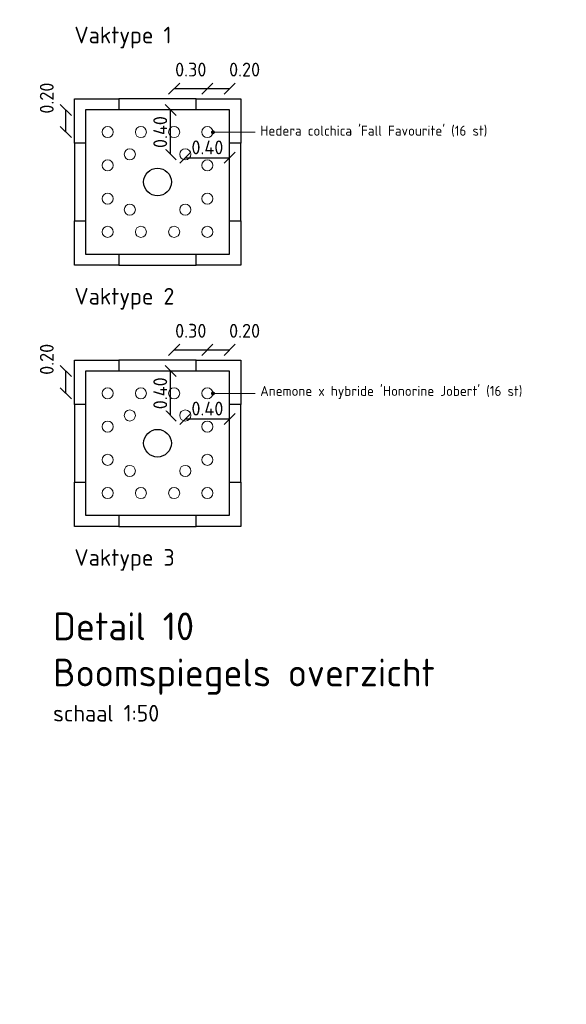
# Model space of a CAD drawing. Header units: metres. Extents: x -890 to 5635, y -951 to 6976.
# Tile 48 of 58: x 84 to 89, y 3 to 12. Entities that reach past the tile are written whole.
import ezdxf
from ezdxf import colors
from ezdxf.entities.mleader import LeaderData, LeaderLine
from ezdxf.math import Vec2, Vec3

# ---------------------------------------------------------------- set-up
doc = ezdxf.new("R2010")
doc.units = ezdxf.units.M
doc.layers.add('N-WE-GR-BOOM_2e_grootte-S', color=3, linetype='Continuous')
doc.layers.add('TM00_MAATVOERING', color=1, linetype='Continuous')
for name, color, linetype, lineweight in [('N-WE-GR-sierplantsoen-G', 10, 'Continuous', 18), ('N-WE-VH-KANTOPSLUITING_OPSLUITBAND_100X200-G', 3, 'Continuous', 25), ('N-WE-VH-KANTOPSLUITING_OPSLUITBAND_100X200_HOEKSTUK-S', 3, 'Continuous', 25), ('N-WE-VH-KANTOPSLUITING_VOORKANTBAND_OB_100x200-G', 3, 'Continuous', 25), ('X-XX-AL-AANPIJLING-T18', 10, 'Continuous', 18), ('X-XX-AL-T50', 130, 'Continuous', 50)]:
    doc.layers.add(name, color=color, linetype=linetype, lineweight=lineweight)
doc.styles.add('NLCS-ISO', font='NLCS-ISO.ttf')
doc.styles.add('NLCS-ISO-M20-T50', font='NLCS-ISO.ttf', dxfattribs={"height": 0.1})
doc.styles.add('NLCS-ISO-M50-T50', font='NLCS-ISO.ttf', dxfattribs={"height": 0.25})
doc.dimstyles.new('NLCS RODOR-DIM-050', dxfattribs={"dimscale": 0.05, "dimtxt": 2.5, "dimasz": 2, "dimexe": 1.25, "dimexo": 0.625, "dimtad": 1, "dimzin": 1, "dimdsep": 46, "dimtxsty": 'NLCS-ISO', "dimblk": 'OBLIQUE', "dimcen": 0, "dimse1": 1, "dimse2": 1, "dimclrd": 256, "dimclre": 1, "dimclrt": 256, "dimadec": 0, "dimazin": 0, "dimtfac": 1, "dimtmove": 2, "dimatfit": 3, "dimfxl": 1, "dimtfill": 1, "dimtolj": 1, "dimtzin": 0, "dimlwd": -1, "dimlwe": -1, "dimarcsym": 0})

# ---------------------------------------------------------------- blocks, each defined once
blk = doc.blocks.new('*U41')
blk.add_lwpolyline([(0, 100), (300, 100), (300, 400), (400, 400), (400, 0), (0, 0)], close=True)
at = {"linetype": 'Continuous', "lineweight": 0, "flags": 5}
blk.add_attdef('BPNR', (555.8, 250.2), '', height=400, dxfattribs=at)
blk = doc.blocks.new('*U42')
blk.add_lwpolyline([(0, 100), (300, 100), (300, 400), (400, 400), (400, 0), (0, 0)], close=True)
at = {"linetype": 'Continuous', "lineweight": 0, "flags": 5}
blk.add_attdef('BPNR', (555.8, 250.2), '', height=400, dxfattribs=at)
blk = doc.blocks.new('*U39')
blk.add_lwpolyline([(0, 100), (300, 100), (300, 400), (400, 400), (400, 0), (0, 0)], close=True)
at = {"linetype": 'Continuous', "lineweight": 0, "flags": 5}
blk.add_attdef('BPNR', (555.8, 250.2), '', height=400, dxfattribs=at)
blk = doc.blocks.new('*U40')
blk.add_lwpolyline([(0, 100), (300, 100), (300, 400), (400, 400), (400, 0), (0, 0)], close=True)
at = {"linetype": 'Continuous', "lineweight": 0, "flags": 5}
blk.add_attdef('BPNR', (555.8, 250.2), '', height=400, dxfattribs=at)
blk = doc.blocks.new('_Oblique')
at = {"color": 0, "linetype": 'ByBlock', "lineweight": -2}
blk.add_line((-0.5, -0.5), (0.5, 0.5), dxfattribs=at)
blk = doc.blocks.new('*D69')
at = {"layer": 'Defpoints', "color": 0, "transparency": 16777216}
for p in [(86.0841, 11.5716), (86.0841, 11.3799), (85.8841, 11.1799)]:
    blk.add_point(p, dxfattribs=at)
at = {"layer": 'TM00_MAATVOERING', "transparency": 16777216}
blk.add_line((85.8841, 11.5716), (86.0841, 11.5716), dxfattribs=at)
at = {"layer": 'TM00_MAATVOERING', "transparency": 16777216, "xscale": 0.1, "yscale": 0.1, "zscale": 0.1, "rotation": 180}
blk.add_blockref('_Oblique', (85.8841, 11.5716), dxfattribs=at)
at = {"layer": 'TM00_MAATVOERING', "transparency": 16777216, "xscale": 0.1, "yscale": 0.1, "zscale": 0.1}
blk.add_blockref('_Oblique', (86.0841, 11.5716), dxfattribs=at)
at = {"layer": 'TM00_MAATVOERING', "transparency": 16777216, "insert": (86.2196, 11.7435), "char_height": 0.125, "attachment_point": 5, "style": 'NLCS-ISO', "bg_fill": 3, "box_fill_scale": 1.1, "bg_fill_color": 256, "bg_fill_true_color": 13158600, "bg_fill_transparency": 0}
blk.add_mtext('\\A1;0.20', dxfattribs=at)
blk = doc.blocks.new('*D70')
at = {"layer": 'Defpoints', "color": 0, "transparency": 16777216}
for p in [(84.607, 11.3799), (84.7841, 11.3799), (84.9841, 11.1799)]:
    blk.add_point(p, dxfattribs=at)
at = {"layer": 'TM00_MAATVOERING', "transparency": 16777216}
blk.add_line((84.607, 11.1799), (84.607, 11.3799), dxfattribs=at)
at = {"layer": 'TM00_MAATVOERING', "transparency": 16777216, "xscale": 0.1, "yscale": 0.1, "zscale": 0.1}
for p, rotation in [((84.607, 11.3799), 90), ((84.607, 11.1799), 270)]:
    blk.add_blockref('_Oblique', p, dxfattribs=dict(at, rotation=rotation))
at = {"layer": 'TM00_MAATVOERING', "transparency": 16777216, "insert": (84.4351, 11.4863), "char_height": 0.125, "attachment_point": 5, "rotation": 90, "style": 'NLCS-ISO', "bg_fill": 3, "box_fill_scale": 1.1, "bg_fill_color": 256, "bg_fill_true_color": 13158600, "bg_fill_transparency": 0}
blk.add_mtext('\\A1;0.20', dxfattribs=at)
blk = doc.blocks.new('*D71')
at = {"layer": 'Defpoints', "color": 0, "transparency": 16777216}
for p in [(85.8841, 11.5716), (85.5841, 11.1799), (85.8841, 11.1799)]:
    blk.add_point(p, dxfattribs=at)
at = {"layer": 'TM00_MAATVOERING', "transparency": 16777216}
blk.add_line((85.5841, 11.5716), (85.8841, 11.5716), dxfattribs=at)
at = {"layer": 'TM00_MAATVOERING', "transparency": 16777216, "xscale": 0.1, "yscale": 0.1, "zscale": 0.1, "rotation": 180}
blk.add_blockref('_Oblique', (85.5841, 11.5716), dxfattribs=at)
at = {"layer": 'TM00_MAATVOERING', "transparency": 16777216, "xscale": 0.1, "yscale": 0.1, "zscale": 0.1}
blk.add_blockref('_Oblique', (85.8841, 11.5716), dxfattribs=at)
at = {"layer": 'TM00_MAATVOERING', "transparency": 16777216, "insert": (85.7341, 11.7435), "char_height": 0.125, "attachment_point": 5, "style": 'NLCS-ISO', "bg_fill": 3, "box_fill_scale": 1.1, "bg_fill_color": 256, "bg_fill_true_color": 13158600, "bg_fill_transparency": 0}
blk.add_mtext('\\A1;0.30', dxfattribs=at)
blk = doc.blocks.new('*D72')
at = {"layer": 'Defpoints', "color": 0, "transparency": 16777216}
blk.add_point((86.0841, 11.3799), dxfattribs=at)
at = {"layer": 'TM00_MAATVOERING', "transparency": 16777216}
blk.add_line((85.6841, 10.9483), (86.0841, 10.9483), dxfattribs=at)
at = {"layer": 'TM00_MAATVOERING', "transparency": 16777216, "xscale": 0.1, "yscale": 0.1, "zscale": 0.1, "rotation": 180}
blk.add_blockref('_Oblique', (85.6841, 10.9483), dxfattribs=at)
at = {"layer": 'TM00_MAATVOERING', "transparency": 16777216, "xscale": 0.1, "yscale": 0.1, "zscale": 0.1}
blk.add_blockref('_Oblique', (86.0841, 10.9483), dxfattribs=at)
at = {"layer": 'TM00_MAATVOERING', "transparency": 16777216, "insert": (85.8841, 11.042), "char_height": 0.125, "attachment_point": 5, "style": 'NLCS-ISO', "bg_fill": 3, "box_fill_scale": 1.1, "bg_fill_color": 256, "bg_fill_true_color": 13158600, "bg_fill_transparency": 0}
blk.add_mtext('\\A1;0.40', dxfattribs=at)
at = {"layer": 'Defpoints', "color": 0, "transparency": 16777216}
for p in [(85.6841, 10.9799), (86.0841, 10.9483)]:
    blk.add_point(p, dxfattribs=at)
blk = doc.blocks.new('*D73')
at = {"layer": 'Defpoints', "color": 0, "transparency": 16777216}
for p in [(86.0841, 11.3799), (85.6841, 10.9799)]:
    blk.add_point(p, dxfattribs=at)
at = {"layer": 'TM00_MAATVOERING', "transparency": 16777216}
blk.add_line((85.5524, 10.9799), (85.5524, 11.3799), dxfattribs=at)
at = {"layer": 'TM00_MAATVOERING', "transparency": 16777216, "xscale": 0.1, "yscale": 0.1, "zscale": 0.1}
for p, rotation in [((85.5524, 11.3799), 90), ((85.5524, 10.9799), 270)]:
    blk.add_blockref('_Oblique', p, dxfattribs=dict(at, rotation=rotation))
at = {"layer": 'TM00_MAATVOERING', "transparency": 16777216, "insert": (85.4587, 11.1799), "char_height": 0.125, "attachment_point": 5, "rotation": 90, "style": 'NLCS-ISO', "bg_fill": 3, "box_fill_scale": 1.1, "bg_fill_color": 256, "bg_fill_true_color": 13158600, "bg_fill_transparency": 0}
blk.add_mtext('\\A1;0.40', dxfattribs=at)
at = {"layer": 'Defpoints', "color": 0, "transparency": 16777216}
blk.add_point((85.5524, 11.3799), dxfattribs=at)
blk = doc.blocks.new('*D78')
at = {"layer": 'Defpoints', "color": 0, "transparency": 16777216}
for p in [(86.0841, 9.2158), (86.0841, 9.024), (85.8841, 8.824)]:
    blk.add_point(p, dxfattribs=at)
at = {"layer": 'TM00_MAATVOERING', "transparency": 16777216}
blk.add_line((85.8841, 9.2158), (86.0841, 9.2158), dxfattribs=at)
at = {"layer": 'TM00_MAATVOERING', "transparency": 16777216, "xscale": 0.1, "yscale": 0.1, "zscale": 0.1, "rotation": 180}
blk.add_blockref('_Oblique', (85.8841, 9.2158), dxfattribs=at)
at = {"layer": 'TM00_MAATVOERING', "transparency": 16777216, "xscale": 0.1, "yscale": 0.1, "zscale": 0.1}
blk.add_blockref('_Oblique', (86.0841, 9.2158), dxfattribs=at)
at = {"layer": 'TM00_MAATVOERING', "transparency": 16777216, "insert": (86.2196, 9.3876), "char_height": 0.125, "attachment_point": 5, "style": 'NLCS-ISO', "bg_fill": 3, "box_fill_scale": 1.1, "bg_fill_color": 256, "bg_fill_true_color": 13158600, "bg_fill_transparency": 0}
blk.add_mtext('\\A1;0.20', dxfattribs=at)
blk = doc.blocks.new('*D79')
at = {"layer": 'Defpoints', "color": 0, "transparency": 16777216}
for p in [(84.607, 9.024), (84.7841, 9.024), (84.9841, 8.824)]:
    blk.add_point(p, dxfattribs=at)
at = {"layer": 'TM00_MAATVOERING', "transparency": 16777216}
blk.add_line((84.607, 8.824), (84.607, 9.024), dxfattribs=at)
at = {"layer": 'TM00_MAATVOERING', "transparency": 16777216, "xscale": 0.1, "yscale": 0.1, "zscale": 0.1}
for p, rotation in [((84.607, 9.024), 90), ((84.607, 8.824), 270)]:
    blk.add_blockref('_Oblique', p, dxfattribs=dict(at, rotation=rotation))
at = {"layer": 'TM00_MAATVOERING', "transparency": 16777216, "insert": (84.4351, 9.1305), "char_height": 0.125, "attachment_point": 5, "rotation": 90, "style": 'NLCS-ISO', "bg_fill": 3, "box_fill_scale": 1.1, "bg_fill_color": 256, "bg_fill_true_color": 13158600, "bg_fill_transparency": 0}
blk.add_mtext('\\A1;0.20', dxfattribs=at)
blk = doc.blocks.new('*D80')
at = {"layer": 'Defpoints', "color": 0, "transparency": 16777216}
for p in [(85.8841, 9.2158), (85.5841, 8.824), (85.8841, 8.824)]:
    blk.add_point(p, dxfattribs=at)
at = {"layer": 'TM00_MAATVOERING', "transparency": 16777216}
blk.add_line((85.5841, 9.2158), (85.8841, 9.2158), dxfattribs=at)
at = {"layer": 'TM00_MAATVOERING', "transparency": 16777216, "xscale": 0.1, "yscale": 0.1, "zscale": 0.1, "rotation": 180}
blk.add_blockref('_Oblique', (85.5841, 9.2158), dxfattribs=at)
at = {"layer": 'TM00_MAATVOERING', "transparency": 16777216, "xscale": 0.1, "yscale": 0.1, "zscale": 0.1}
blk.add_blockref('_Oblique', (85.8841, 9.2158), dxfattribs=at)
at = {"layer": 'TM00_MAATVOERING', "transparency": 16777216, "insert": (85.7341, 9.3876), "char_height": 0.125, "attachment_point": 5, "style": 'NLCS-ISO', "bg_fill": 3, "box_fill_scale": 1.1, "bg_fill_color": 256, "bg_fill_true_color": 13158600, "bg_fill_transparency": 0}
blk.add_mtext('\\A1;0.30', dxfattribs=at)
blk = doc.blocks.new('*D81')
at = {"layer": 'Defpoints', "color": 0, "transparency": 16777216}
blk.add_point((86.0841, 9.024), dxfattribs=at)
at = {"layer": 'TM00_MAATVOERING', "transparency": 16777216}
blk.add_line((85.6841, 8.5924), (86.0841, 8.5924), dxfattribs=at)
at = {"layer": 'TM00_MAATVOERING', "transparency": 16777216, "xscale": 0.1, "yscale": 0.1, "zscale": 0.1, "rotation": 180}
blk.add_blockref('_Oblique', (85.6841, 8.5924), dxfattribs=at)
at = {"layer": 'TM00_MAATVOERING', "transparency": 16777216, "xscale": 0.1, "yscale": 0.1, "zscale": 0.1}
blk.add_blockref('_Oblique', (86.0841, 8.5924), dxfattribs=at)
at = {"layer": 'TM00_MAATVOERING', "transparency": 16777216, "insert": (85.8841, 8.6862), "char_height": 0.125, "attachment_point": 5, "style": 'NLCS-ISO', "bg_fill": 3, "box_fill_scale": 1.1, "bg_fill_color": 256, "bg_fill_true_color": 13158600, "bg_fill_transparency": 0}
blk.add_mtext('\\A1;0.40', dxfattribs=at)
at = {"layer": 'Defpoints', "color": 0, "transparency": 16777216}
for p in [(85.6841, 8.624), (86.0841, 8.5924)]:
    blk.add_point(p, dxfattribs=at)
blk = doc.blocks.new('*D82')
at = {"layer": 'Defpoints', "color": 0, "transparency": 16777216}
for p in [(86.0841, 9.024), (85.6841, 8.624)]:
    blk.add_point(p, dxfattribs=at)
at = {"layer": 'TM00_MAATVOERING', "transparency": 16777216}
blk.add_line((85.5524, 8.624), (85.5524, 9.024), dxfattribs=at)
at = {"layer": 'TM00_MAATVOERING', "transparency": 16777216, "xscale": 0.1, "yscale": 0.1, "zscale": 0.1}
for p, rotation in [((85.5524, 9.024), 90), ((85.5524, 8.624), 270)]:
    blk.add_blockref('_Oblique', p, dxfattribs=dict(at, rotation=rotation))
at = {"layer": 'TM00_MAATVOERING', "transparency": 16777216, "insert": (85.4587, 8.824), "char_height": 0.125, "attachment_point": 5, "rotation": 90, "style": 'NLCS-ISO', "bg_fill": 3, "box_fill_scale": 1.1, "bg_fill_color": 256, "bg_fill_true_color": 13158600, "bg_fill_transparency": 0}
blk.add_mtext('\\A1;0.40', dxfattribs=at)
at = {"layer": 'Defpoints', "color": 0, "transparency": 16777216}
blk.add_point((85.5524, 9.024), dxfattribs=at)
blk = doc.blocks.new('_Dot')
at = {"color": 0, "linetype": 'ByBlock', "lineweight": -2}
blk.add_line((-0.5, 0), (-1, 0), dxfattribs=at)
at = {"color": 0, "linetype": 'ByBlock', "const_width": 0.5}
blk.add_lwpolyline([(-0.25, 0, 1), (0.25, 0, 1)], format="xyb", close=True, dxfattribs=at)

msp = doc.modelspace()

# ---------------------------------------------------------------- linework, layer by layer
at = {"layer": 'N-WE-GR-BOOM_2e_grootte-S', "color": 4}
for centre in [(85.4341, 10.7299), (85.4341, 8.374)]:
    msp.add_circle(centre, 0.125, dxfattribs=at)
at = {"layer": 'N-WE-GR-sierplantsoen-G'}
for centre in [(85.1841, 10.9799), (84.9841, 10.8799), (84.9841, 10.5799), (85.8841, 10.5799), (85.1841, 10.4799), (85.6841, 10.4799), (84.9841, 10.2799), (85.2841, 10.2799), (85.5841, 10.2799), (85.8841, 10.2799), (85.1841, 8.624), (84.9841, 8.524), (84.9841, 8.224), (85.8841, 8.224), (85.1841, 8.124), (85.6841, 8.124), (84.9841, 7.924), (85.2841, 7.924), (85.5841, 7.924), (85.8841, 7.924)]:
    msp.add_circle(centre, 0.05, dxfattribs=at)
at = {"layer": 'N-WE-VH-KANTOPSLUITING_OPSLUITBAND_100X200-G', "flags": 128}
for points in [[(85.7841, 11.3799), (85.0841, 11.3799)], [(84.7841, 11.0799), (84.7841, 10.3799)], [(86.0841, 10.3799), (86.0841, 11.0799)], [(85.0841, 10.0799), (85.7841, 10.0799)], [(85.7841, 9.024), (85.0841, 9.024)], [(84.7841, 8.724), (84.7841, 8.024)], [(86.0841, 8.024), (86.0841, 8.724)], [(85.0841, 7.724), (85.7841, 7.724)]]:
    msp.add_lwpolyline(points, dxfattribs=at)
at = {"layer": 'N-WE-VH-KANTOPSLUITING_VOORKANTBAND_OB_100x200-G', "flags": 128}
for points in [[(85.7841, 11.4799), (85.0841, 11.4799)], [(84.6841, 11.0799), (84.6841, 10.3799)], [(86.1841, 10.3799), (86.1841, 11.0799)], [(85.0841, 9.9799), (85.7841, 9.9799)], [(85.7841, 9.124), (85.0841, 9.124)], [(84.6841, 8.724), (84.6841, 8.024)], [(86.1841, 8.024), (86.1841, 8.724)], [(85.0841, 7.624), (85.7841, 7.624)]]:
    msp.add_lwpolyline(points, dxfattribs=at)

# ---------------------------------------------------------------- block references
at = {"layer": 'N-WE-VH-KANTOPSLUITING_OPSLUITBAND_100X200_HOEKSTUK-S'}
for name, p, xscale, yscale, zscale, rotation in [('*U42', (85.0841, 11.4799), 0.0009999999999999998, 0.0009999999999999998, 0.0009999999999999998, 179.9999999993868), ('*U41', (86.1841, 11.0799), 0.001, 0.001, 0.001, 89.99999990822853), ('*U40', (84.6841, 10.3799), 0.001, 0.001, 0.001, 270.0000000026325), ('*U42', (85.0841, 9.124), 0.0009999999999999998, 0.0009999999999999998, 0.0009999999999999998, 179.9999999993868), ('*U41', (86.1841, 8.724), 0.001, 0.001, 0.001, 89.99999990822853), ('*U40', (84.6841, 8.024), 0.001, 0.001, 0.001, 270.0000000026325)]:
    msp.add_blockref(name, p, dxfattribs=dict(at, xscale=xscale, yscale=yscale, zscale=zscale, rotation=rotation))
at = {"layer": 'N-WE-VH-KANTOPSLUITING_OPSLUITBAND_100X200_HOEKSTUK-S', "xscale": 0.001, "yscale": 0.001, "zscale": 0.001}
for p in [(85.7841, 9.9799), (85.7841, 7.624)]:
    msp.add_blockref('*U39', p, dxfattribs=at)

# ---------------------------------------------------------------- texts
at = {"layer": 'X-XX-AL-T50', "ltscale": 0.5, "char_height": 0.25, "attachment_point": 1, "style": 'NLCS-ISO-M50-T50'}
for s, insert, width in [('{\\H0.6x;\\C3;Vaktype 1}', (84.6841, 12.1302), 6.050701), ('{\\H0.6x;\\C3;Vaktype 2}', (84.6841, 9.7744), 6.050701), ('{\\H0.6x;\\C3;Vaktype 3}', (84.6841, 7.4185), 6.050701), ('{\\C4;Detail 10\\PBoomspiegels overzicht\\P\\H0.6x;\\C3;schaal 1:50}', (84.4919, 6.8472), 5.050701)]:
    msp.add_mtext(s, dxfattribs=dict(at, insert=insert, width=width))

# ---------------------------------------------------------------- next in the draw order: dimensions: what is measured, and where the dimension line sits
at = {"layer": 'TM00_MAATVOERING'}
for base, p1, p2, picture, middle in [((86.0841, 11.5716), (85.8841, 11.1799), (86.0841, 11.3799), '*D69', (86.2196, 11.7435)), ((86.0841, 9.2158), (85.8841, 8.824), (86.0841, 9.024), '*D78', (86.2196, 9.3876))]:
    dim = msp.add_linear_dim(base=base, p1=p1, p2=p2, dimstyle='NLCS RODOR-DIM-050', dxfattribs=at)
    dim.commit()
    dim.dimension.update_dxf_attribs({"geometry": picture, "text_midpoint": middle, "dimtype": 160})
for base, p1, p2, picture, middle in [((84.607, 11.3799), (84.9841, 11.1799), (84.7841, 11.3799), '*D70', (84.4351, 11.4863)), ((84.607, 9.024), (84.9841, 8.824), (84.7841, 9.024), '*D79', (84.4351, 9.1305))]:
    dim = msp.add_linear_dim(base=base, p1=p1, p2=p2, angle=90, dimstyle='NLCS RODOR-DIM-050', dxfattribs=at)
    dim.commit()
    dim.dimension.update_dxf_attribs({"geometry": picture, "text_midpoint": middle, "dimtype": 160})

# ---------------------------------------------------------------- next in the draw order: linework, layer by layer
at = {"layer": 'N-WE-GR-sierplantsoen-G'}
for centre in [(84.9841, 11.1799), (84.9841, 8.824)]:
    msp.add_circle(centre, 0.05, dxfattribs=at)

# ---------------------------------------------------------------- next in the draw order: dimensions: what is measured, and where the dimension line sits
at = {"layer": 'TM00_MAATVOERING'}
for base, p1, p2, picture, middle in [((85.8841, 11.5716), (85.5841, 11.1799), (85.8841, 11.1799), '*D71', (85.7341, 11.7435)), ((85.8841, 9.2158), (85.5841, 8.824), (85.8841, 8.824), '*D80', (85.7341, 9.3876))]:
    dim = msp.add_linear_dim(base=base, p1=p1, p2=p2, dimstyle='NLCS RODOR-DIM-050', dxfattribs=at)
    dim.commit()
    dim.dimension.update_dxf_attribs({"geometry": picture, "text_midpoint": middle})

# ---------------------------------------------------------------- next in the draw order: dimensions: what is measured, and where the dimension line sits
for base, p1, p2, picture, middle in [((86.0841, 10.9483), (85.6841, 10.9799), (86.0841, 11.3799), '*D72', (85.8841, 11.042)), ((86.0841, 8.5924), (85.6841, 8.624), (86.0841, 9.024), '*D81', (85.8841, 8.6862))]:
    dim = msp.add_linear_dim(base=base, p1=p1, p2=p2, dimstyle='NLCS RODOR-DIM-050', dxfattribs=at)
    dim.commit()
    dim.dimension.update_dxf_attribs({"geometry": picture, "text_midpoint": middle})

# ---------------------------------------------------------------- next in the draw order: dimensions: what is measured, and where the dimension line sits
for base, p1, p2, picture, middle in [((85.5524, 11.3799), (85.6841, 10.9799), (86.0841, 11.3799), '*D73', (85.4587, 11.1799)), ((85.5524, 9.024), (85.6841, 8.624), (86.0841, 9.024), '*D82', (85.4587, 8.824))]:
    dim = msp.add_linear_dim(base=base, p1=p1, p2=p2, angle=90, dimstyle='NLCS RODOR-DIM-050', dxfattribs=at)
    dim.commit()
    dim.dimension.update_dxf_attribs({"geometry": picture, "text_midpoint": middle})

# ---------------------------------------------------------------- next in the draw order: linework, layer by layer
msp.add_circle((74.4072, 12.7269), 964.0442)
at = {"layer": 'N-WE-GR-sierplantsoen-G'}
for centre in [(85.2841, 11.1799), (85.5841, 11.1799), (85.8841, 11.1799), (85.6841, 10.9799), (85.8841, 10.8799), (85.2841, 8.824), (85.5841, 8.824), (85.8841, 8.824), (85.6841, 8.624), (85.8841, 8.524)]:
    msp.add_circle(centre, 0.05, dxfattribs=at)

# ---------------------------------------------------------------- next in the draw order: leaders
at = {"layer": 'X-XX-AL-AANPIJLING-T18'}
ml = msp.add_multileader_mtext('Standard', dxfattribs=at)
ml.set_content("Hedera colchica 'Fall Favourite' (16 st)", color=2, style='NLCS-ISO-M20-T50')
ml.set_leader_properties(color=256, linetype='ByLayer', lineweight=-1)
ml.set_arrow_properties(name='DOT')
ml.build(insert=Vec2(0, 0))
ml.multileader.update_dxf_attribs({"text_left_attachment_type": 3, "text_right_attachment_type": 5, "dogleg_length": 0.036, "arrow_head_size": 0.036})
ctx = ml.context
ctx.base_point, ctx.char_height, ctx.arrow_head_size, ctx.landing_gap_size, ctx.plane_origin = Vec3(86.3156, 11.1788), 0.09, 0.036, 0.045, Vec3(85.0603, 11.1788)
ctx.left_attachment, ctx.right_attachment = 3, 5
notes = []
notes.append((ctx, [(0, (1, 1, 0), (86.2796, 11.1788), (1, 0), 0.036, [(0, [(85.9341, 11.1788)], 0, [])])]))
ctx.mtext.insert, ctx.mtext.flow_direction = Vec3(86.3606, 11.2373), 5
ml = msp.add_multileader_mtext('Standard', dxfattribs=at)
ml.set_content("Anemone x hybride 'Honorine Jobert' (16 st)", color=2, style='NLCS-ISO-M20-T50')
ml.set_leader_properties(color=256, linetype='ByLayer', lineweight=-1)
ml.set_arrow_properties(name='DOT')
ml.build(insert=Vec2(0, 0))
ml.multileader.update_dxf_attribs({"text_left_attachment_type": 3, "text_right_attachment_type": 5, "dogleg_length": 0.036, "arrow_head_size": 0.036})
ctx = ml.context
ctx.base_point, ctx.char_height, ctx.arrow_head_size, ctx.landing_gap_size, ctx.plane_origin = Vec3(86.3156, 8.8229), 0.09, 0.036, 0.045, Vec3(85.0603, 8.8229)
ctx.left_attachment, ctx.right_attachment = 3, 5
notes.append((ctx, [(0, (1, 1, 0), (86.2796, 8.8229), (1, 0), 0.036, [(0, [(85.9341, 8.8229)], 0, [])])]))
ctx.mtext.insert, ctx.mtext.flow_direction = Vec3(86.3606, 8.8904), 5
for ctx, leaders in notes:
    for number, flags, end, landing, length, lines in leaders:
        leader = LeaderData()
        leader.index, (leader.has_last_leader_line, leader.has_dogleg_vector, leader.attachment_direction) = number, flags
        leader.last_leader_point, leader.dogleg_vector, leader.dogleg_length = Vec3(end), Vec3(landing), length
        for number, points, colour, breaks in lines:
            line = LeaderLine()
            line.index, line.vertices, line.color, line.breaks = number, Vec3.list(points), colors.encode_raw_color(colour), breaks
            leader.lines.append(line)
        ctx.leaders.append(leader)

doc.saveas('drawing.dxf')
